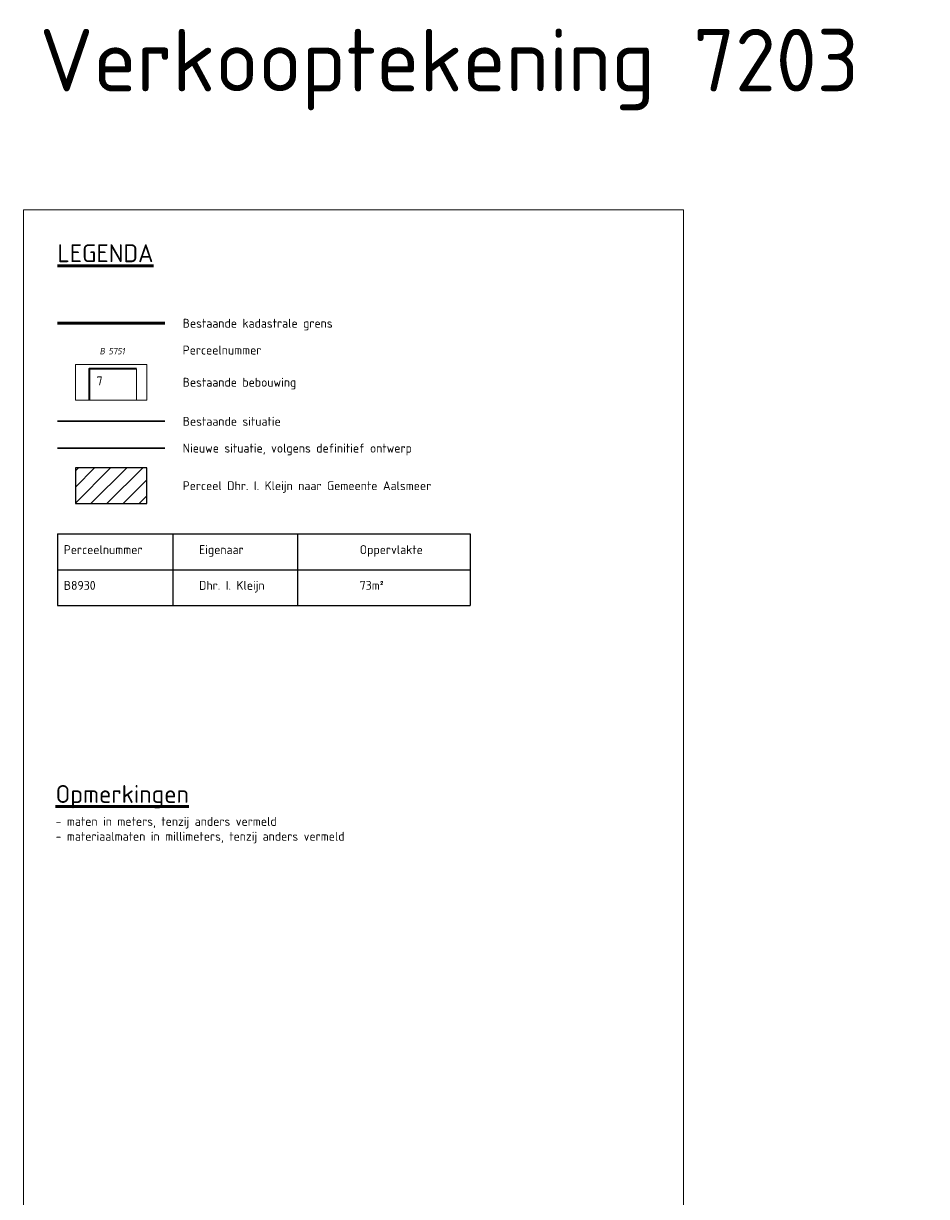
# Model space of a CAD drawing. Header units: metres. Extents: x 115632 to 117830, y 479690 to 480411.
# Tile 15 of 20: x 116067 to 116118, y 480302 to 480368. Entities that reach past the tile are written whole.
import ezdxf
from ezdxf.enums import TextEntityAlignment as Align
from ezdxf.lldxf.tags import DXFTag

# ---------------------------------------------------------------- set-up
doc = ezdxf.new("R2010")
doc.units = ezdxf.units.M
doc.linetypes.add('XX-HIDDEN', pattern=[4, 2, -2])
doc.layers.get('Defpoints').update_dxf_attribs({"lineweight": 18})
doc.layers.add('B-WE-KG-GRENS_PERCEEL-S', color=150, linetype='Continuous', lineweight=25, true_color=0x007fff, plot=False)
for name, color, linetype, lineweight in [('B-WE-OG-TOPOGRAFIE-G', 7, 'Continuous', 18), ('B-WE-OG-TOPOGRAFIE_BEBOUWING-G', 7, 'Continuous', 35), ('B-WE-OG-TOPOGRAFIE_HUISNUMMER-T25', 7, 'Continuous', 25), ('N-WE-KG-GRONDEIGENDOM_HEILOO1-A', 7, 'Continuous', 18), ('N-WE-OG-TERREIN_TRANSACTIE_AANKOOP-G', 7, 'Continuous', 25), ('N-WE-VH-MATERIAALGRENS-G', 7, 'XX-HIDDEN', 35), ('X-XX-AL-AANPIJLING-T25', 7, 'Continuous', 25), ('X-XX-AL-LEGENDA-G', 7, 'Continuous', 18), ('X-XX-AL-LEGENDA-T25', 7, 'Continuous', 25), ('X-XX-AL-LEGENDA-T50', 7, 'Continuous', 50), ('X-XX-AL-T25', 7, 'Continuous', 25), ('X-XX-AL-T50', 7, 'Continuous', 50)]:
    doc.layers.add(name, color=color, linetype=linetype, lineweight=lineweight)
doc.layers.add('N-WE-KG-GRENS_KADASTRAAL-GD', color=150, linetype='KG-KADASTRAAL', lineweight=50, true_color=0x007fff)
doc.styles.add('NLCS-ISO', font='NLCS-ISO.ttf')
doc.styles.add('NLCS-ISO-ANNOTATIEF-T25', font='NLCS-ISO.ttf', dxfattribs={"height": 2.5})
tags = doc.linetypes.add('KG-KADASTRAAL', pattern='A,5.5,-2,["K",Standard,S=1.8,R=0,X=0,Y=-0.9],-2,5.5,-2,[5,NLCS.SHX,S=0.75,R=0,X=0,Y=0],-2', length=19).pattern_tags.tags
tags[6] = DXFTag(74, 10)

# ---------------------------------------------------------------- blocks, each defined once
blk = doc.blocks.new('SKG-PERCEELNUMMER-SO')
at = {"style": 'NLCS-ISO', "oblique": 10, "flags": 1}
blk.add_attdef('GEMEENTECODE', text='', height=1.8, dxfattribs=at).set_placement((0, 2.55), align=Align.MIDDLE_CENTER)
at = {"style": 'NLCS-ISO', "oblique": 10}
blk.add_attdef('SECTIE', text='', height=1.8, dxfattribs=at).set_placement((-0.5, 0), align=Align.MIDDLE_RIGHT)
blk.add_attdef('PERCEELNUMMER', text='', height=1.8, dxfattribs=at).set_placement((0.5, 0), align=Align.MIDDLE_LEFT)

msp = doc.modelspace()

# ---------------------------------------------------------------- hatches: boundary and pattern name
at = {"layer": 'N-WE-KG-GRONDEIGENDOM_HEILOO1-A'}
h = msp.add_hatch(dxfattribs=at)
h.set_pattern_fill('ANSI31', color=256)
h.set_pattern_definition([(45, (6535.07916, -31603.14896), (-0.44901280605, 0.44901280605), [])])
h.paths.add_polyline_path([(116074.28, 480340.894), (116074.28, 480342.894), (116070.28, 480342.894), (116070.28, 480340.894)])

# ---------------------------------------------------------------- linework, layer by layer
at = {"layer": 'B-WE-OG-TOPOGRAFIE-G'}
msp.add_line((116073.699, 480348.428), (116073.699, 480346.679), dxfattribs=at)
at = {"layer": 'B-WE-OG-TOPOGRAFIE_BEBOUWING-G'}
msp.add_lwpolyline([(116073.699, 480348.428), (116071.057, 480348.428), (116071.059, 480346.679)], dxfattribs=at)
at = {"layer": 'Defpoints'}
msp.add_lwpolyline([(116067.38, 480235.222), (116104.28, 480235.222), (116104.28, 480357.322), (116067.38, 480357.322)], close=True, dxfattribs=at)
at = {"layer": 'N-WE-KG-GRENS_KADASTRAAL-GD', "flags": 128}
msp.add_lwpolyline([(116075.28, 480350.979), (116069.28, 480350.979)], dxfattribs=at)
at = {"layer": 'N-WE-OG-TERREIN_TRANSACTIE_AANKOOP-G'}
msp.add_lwpolyline([(116074.28, 480340.894), (116074.28, 480342.894), (116070.28, 480342.894), (116070.28, 480340.894)], close=True, dxfattribs=at)
for points in [[(116069.28, 480339.193), (116092.351, 480339.193)], [(116069.28, 480339.193), (116069.28, 480335.193)], [(116075.726, 480339.193), (116075.726, 480335.193)], [(116082.696, 480339.193), (116082.696, 480335.193)], [(116092.351, 480339.193), (116092.351, 480335.193)], [(116069.28, 480337.193), (116092.351, 480337.193)], [(116069.28, 480335.193), (116092.351, 480335.193)]]:
    msp.add_lwpolyline(points, dxfattribs=at)
at = {"layer": 'N-WE-VH-MATERIAALGRENS-G', "color": 252, "linetype": 'Continuous', "lineweight": 30}
msp.add_line((116069.28, 480345.494), (116075.28, 480345.494), dxfattribs=at)
at = {"layer": 'N-WE-VH-MATERIAALGRENS-G', "color": 1, "linetype": 'Continuous', "lineweight": 30}
msp.add_line((116069.28, 480343.994), (116075.28, 480343.994), dxfattribs=at)
at = {"layer": 'X-XX-AL-LEGENDA-G'}
msp.add_lwpolyline([(116070.28, 480346.679), (116070.28, 480348.679), (116074.28, 480348.679), (116074.28, 480346.679), (116070.28, 480346.679)], close=True, dxfattribs=at)

# ---------------------------------------------------------------- block references
at = {"layer": 'B-WE-KG-GRENS_PERCEEL-S', "xscale": 0.2, "yscale": 0.2, "zscale": 0.2}
msp.add_blockref('SKG-PERCEELNUMMER-SO', (116072.033, 480349.418), dxfattribs=at).add_auto_attribs({'PERCEELNUMMER': '5751', 'SECTIE': 'B'})

# ---------------------------------------------------------------- texts
at = {"layer": 'B-WE-OG-TOPOGRAFIE_HUISNUMMER-T25', "style": 'NLCS-ISO'}
msp.add_text(' 7', height=0.5, rotation=360, dxfattribs=at).set_placement((116071.168, 480347.505))
at = {"layer": 'Defpoints', "insert": (116068.281, 480367.447), "char_height": 3.5, "attachment_point": 1, "style": 'NLCS-ISO-ANNOTATIEF-T25'}
msp.add_mtext_dynamic_manual_height_columns('Verkooptekening 7203', width=9078.44386, gutter_width=125, heights=[0], dxfattribs=at)
at = {"layer": 'X-XX-AL-AANPIJLING-T25', "char_height": 0.5, "width": 4.19623, "attachment_point": 1, "style": 'NLCS-ISO-ANNOTATIEF-T25'}
for s, insert in [('Perceelnummer', (116069.633, 480338.568)), ('Eigenaar', (116077.197, 480338.568)), ('Oppervlakte', (116086.18, 480338.568)), ('B8930', (116069.633, 480336.568)), ('Dhr. I. Kleijn', (116077.197, 480336.568)), ('73m²', (116086.18, 480336.568))]:
    msp.add_mtext(s, dxfattribs=dict(at, insert=insert))
at = {"layer": 'X-XX-AL-LEGENDA-T25', "style": 'NLCS-ISO'}
msp.add_text('Bestaande bebouwing', height=0.5, rotation=360, dxfattribs=at).set_placement((116076.28, 480347.679), align=Align.MIDDLE_LEFT)
at = {"layer": 'X-XX-AL-LEGENDA-T50', "style": 'NLCS-ISO'}
msp.add_text('%%ULEGENDA', height=1, dxfattribs=at).set_placement((116069.28, 480354.395))
at = {"layer": 'X-XX-AL-T25', "style": 'NLCS-ISO'}
for s, p in [('Bestaande kadastrale grens', (116076.281, 480350.979)), ('Perceelnummer', (116076.281, 480349.479)), ('Bestaande situatie', (116076.282, 480345.494)), ('Nieuwe situatie, volgens definitief ontwerp', (116076.282, 480343.994)), ('Perceel Dhr. I. Kleijn naar Gemeente Aalsmeer', (116076.282, 480341.894))]:
    msp.add_text(s, height=0.5, dxfattribs=at).set_placement(p, align=Align.MIDDLE_LEFT)
at = {"layer": 'X-XX-AL-T25', "insert": (116069.178, 480323.366), "char_height": 0.5, "attachment_point": 1, "style": 'NLCS-ISO'}
msp.add_mtext('- maten in meters, tenzij anders vermeld\\P- materiaalmaten in millimeters, tenzij anders vermeld', dxfattribs=at)
at = {"layer": 'X-XX-AL-T50', "style": 'NLCS-ISO'}
msp.add_text('%%UOpmerkingen', height=1, dxfattribs=at).set_placement((116069.178, 480324.15))

doc.saveas('drawing.dxf')
